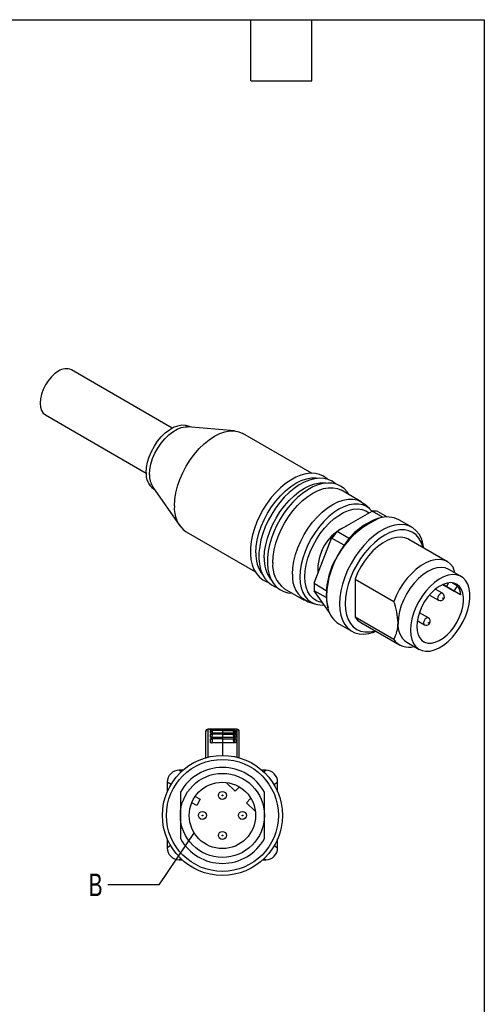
# Model space of a CAD drawing. Header units: millimetres. Extents: x 6 to 273, y 6 to 210.
# Tile 5 of 5: x 215 to 273, y 87 to 210. Entities that reach past the tile are written whole.
import ezdxf

# ---------------------------------------------------------------- set-up
doc = ezdxf.new("R2010")
doc.units = ezdxf.units.MM
doc.linetypes.add('SLD-Solid', pattern=[0])
doc.layers.add('TEXT', color=140, linetype='SLD-Solid', lineweight=25)
doc.styles.add('SLDTEXTSTYLE0', font='TXT', dxfattribs={"width": 0.7})
doc.dimstyles.new('SLDDIMSTYLE4', dxfattribs={"dimtxt": 0.18, "dimasz": 3.302, "dimexe": 0, "dimexo": 0.0625, "dimgap": 0, "dimtad": 0, "dimtih": 1, "dimtoh": 1, "dimdec": 0, "dimrnd": 1e-09, "dimzin": 0, "dimdsep": 46, "dimtxsty": 'Standard', "dimblk1": 'NONE', "dimblk2": 'NONE', "dimsah": 1, "dimcen": 0.09, "dimadec": 0, "dimazin": 0, "dimtfac": 3.302, "dimtdec": 0, "dimtofl": 0, "dimtmove": 0, "dimatfit": 3, "dimldrblk": 'NONE', "dimfxl": 0, "dimfrac": 2, "dimtolj": 1, "dimtzin": 0, "dimarcsym": 0})

# ---------------------------------------------------------------- blocks, each defined once
blk = doc.blocks.new('_None')

msp = doc.modelspace()

# ---------------------------------------------------------------- linework, layer by layer
for p, q in [((234.01, 158.52), (221.42, 165.79)), ((218.17, 160.16), (230.76, 152.89)), ((241.81, 158.18), (235.94, 158.66)), ((236.31, 158.63), (236.19, 158.7)), ((251.51, 152.86), (242.86, 157.85)), ((231.6, 151.14), (234.96, 146.31)), ((231.69, 150.91), (231.81, 150.84)), ((257.64, 149.32), (255.17, 150.75)), ((258.72, 148.42), (258.06, 149.02)), ((254.66, 145.63), (259.04, 148.15)), ((258.98, 148.12), (258.87, 148.25)), ((260.41, 147.36), (259.04, 148.15)), ((259.74, 148.09), (260.92, 147.41)), ((263.99, 146.12), (262.37, 147.06)), ((235.76, 145.56), (244.42, 140.56)), ((254.66, 145.63), (256.21, 144.73)), ((253.93, 144.79), (251.77, 139.23)), ((251.78, 139.12), (253.96, 144.76)), ((255.51, 143.87), (253.96, 144.76)), ((268.44, 141.82), (263.6, 144.61)), ((270.15, 139.96), (268.6, 140.86)), ((269.36, 140.42), (269.15, 141.14)), ((251.78, 139.12), (253.29, 138.24)), ((256.89, 139.65), (261.73, 136.85)), ((256.89, 139.65), (256.89, 134.9)), ((268.57, 139.19), (268.3, 138.73)), ((269.04, 139.19), (269.69, 138.82)), ((248.07, 138.45), (250.54, 137.02)), ((251.76, 138.81), (251.76, 138.64)), ((253.27, 137.33), (251.78, 138.19)), ((253.68, 135.48), (251.78, 138.19)), ((267.81, 137.87), (266.92, 138.38)), ((270.09, 137.69), (267.86, 138.98)), ((268.3, 138.73), (267.86, 138.98)), ((267.86, 138.98), (268.3, 138.73)), ((267.86, 138.98), (269.3, 138.15)), ((269.3, 138.15), (269.69, 138.82)), ((270.09, 137.69), (269.3, 138.15)), ((251.01, 136.82), (251.87, 136.55)), ((266.19, 137.66), (267.31, 137.01)), ((265.21, 136.14), (264.91, 135.32)), ((266.05, 134.81), (264.95, 135.44)), ((265.2, 136.14), (265.21, 136.14)), ((265.2, 136.14), (265.21, 136.14)), ((261.73, 132.11), (256.89, 134.9)), ((257.6, 134.22), (262.44, 131.43)), ((264.66, 134.46), (265.55, 133.94)), ((264.91, 135.32), (264.87, 135.32)), ((254.87, 134.07), (256.49, 133.13)), ((263.35, 131.77), (264.9, 130.87)), ((238.2, 120.59), (238.2, 117.32)), ((238.5, 117.4), (238.5, 120.89)), ((240.3, 120.91), (238.7, 120.9)), ((238.7, 120.9), (240.3, 120.91)), ((238.8, 120.57), (238.8, 120.72)), ((239.06, 120.72), (238.85, 120.72)), ((240.3, 120.72), (239.06, 120.72)), ((241.91, 120.9), (240.3, 120.91)), ((240.3, 120.91), (240.3, 120.72)), ((240.3, 120.91), (241.91, 120.9)), ((240.3, 120.72), (240.3, 120.41)), ((240.3, 120.72), (241.67, 120.72)), ((241.67, 120.72), (241.67, 120.72)), ((241.8, 120.72), (241.72, 120.72)), ((242.1, 120.89), (242.1, 117.4)), ((242.4, 117.32), (242.4, 120.59)), ((238.8, 120.41), (238.8, 120.57)), ((238.8, 120.14), (238.8, 120.26)), ((238.8, 119.58), (238.8, 119.67)), ((239.05, 120.27), (238.88, 120.27)), ((239.03, 119.69), (238.91, 119.69)), ((240.3, 119.69), (239.03, 119.69)), ((240.3, 120.27), (239.05, 120.27)), ((240.3, 120.41), (240.3, 120.27)), ((240.3, 120.27), (240.3, 119.87)), ((240.3, 120.27), (241.68, 120.27)), ((240.3, 119.87), (240.3, 119.69)), ((240.3, 119.69), (240.3, 119.19)), ((240.3, 119.69), (241.7, 119.69)), ((241.69, 120.27), (241.68, 120.27)), ((241.73, 119.69), (241.7, 119.69)), ((241.8, 119.69), (241.73, 119.69)), ((241.8, 120.27), (241.75, 120.27)), ((241.87, 120.2), (241.86, 120.21)), ((241.87, 119.64), (241.86, 119.66)), ((242.03, 120.17), (241.91, 120.26)), ((240.3, 119.19), (240.3, 117.62)), ((235.37, 115.78), (234.89, 115.77)), ((235.17, 115.54), (234.89, 115.77)), ((245.72, 115.77), (245.23, 115.78)), ((245.45, 115.56), (245.72, 115.77)), ((233.4, 114.27), (233.4, 113.06)), ((233.91, 113.99), (233.4, 114.27)), ((241.89, 113.13), (240.78, 114.24)), ((242.44, 113.68), (241.89, 113.13)), ((246.71, 114), (247.2, 114.27)), ((247.2, 113.06), (247.2, 114.27)), ((235.05, 113.03), (235.05, 110.12)), ((236.89, 112.49), (237.53, 112.14)), ((237.53, 112.14), (237.1, 111.35)), ((243.31, 111.71), (243.86, 112.26)), ((245.55, 110.12), (245.55, 113.03)), ((237.1, 111.35), (236.46, 111.69)), ((244.43, 110.59), (243.31, 111.71)), ((235.05, 110.12), (235.05, 107.22)), ((245.55, 107.22), (245.55, 110.12)), ((233.4, 107.18), (233.4, 106.07)), ((247.2, 106.07), (247.2, 107.18)), ((233.85, 106.34), (233.4, 106.07)), ((246.76, 106.34), (247.2, 106.07)), ((235.11, 104.76), (234.89, 104.57)), ((245.51, 104.75), (245.72, 104.57)), ((234.89, 104.57), (235.26, 104.57)), ((245.34, 104.57), (245.72, 104.57))]:
    msp.add_line(p, q)
at = {"flags": 128}
for points in [[(219.8, 165.63), (219.35, 165.32), (218.92, 164.92), (218.52, 164.44), (218.17, 163.91), (217.89, 163.34), (217.67, 162.76), (217.54, 162.19), (217.5, 161.64), (217.54, 161.15), (217.67, 160.73), (217.89, 160.39), (218.17, 160.16), (218.17, 160.16)], [(230.76, 152.97), (230.8, 153.6), (230.93, 154.26), (231.14, 154.94), (231.43, 155.61), (231.79, 156.27), (232.2, 156.88), (232.66, 157.43), (233.16, 157.92), (233.68, 158.32), (234.2, 158.62), (234.72, 158.82), (235.22, 158.91), (235.68, 158.89), (236.1, 158.75), (236.19, 158.7)], [(231.18, 152.73), (231.23, 153.36), (231.35, 154.02), (231.57, 154.7), (231.85, 155.37), (232.21, 156.02), (232.62, 156.63), (233.09, 157.19), (233.58, 157.67), (234.1, 158.07), (234.63, 158.38), (235.15, 158.58), (235.64, 158.67), (235.94, 158.66)], [(234.29, 148.81), (234.34, 149.59), (234.46, 150.41), (234.68, 151.25), (234.97, 152.09), (235.33, 152.94), (235.76, 153.76), (236.26, 154.54), (236.8, 155.28), (237.39, 155.95), (238.01, 156.55), (238.66, 157.07), (239.31, 157.5), (239.97, 157.83), (240.61, 158.06), (241.24, 158.17), (241.82, 158.17), (242.37, 158.07), (242.86, 157.85)], [(253.45, 152.12), (253.4, 152.17), (252.95, 152.49), (252.46, 152.71), (251.92, 152.84), (251.35, 152.87), (250.75, 152.8), (250.12, 152.64), (249.48, 152.38), (248.84, 152.03), (248.2, 151.59), (247.57, 151.07), (246.97, 150.48), (246.41, 149.83), (245.88, 149.13), (245.4, 148.38), (244.97, 147.6), (244.6, 146.79), (244.3, 145.98), (244.06, 145.16), (243.9, 144.36), (243.81, 143.57), (243.8, 142.82), (243.87, 142.11), (244.02, 141.45), (244.24, 140.86), (244.55, 140.34), (244.92, 139.9), (245.35, 139.56), (245.84, 139.31), (246.02, 139.26)], [(244.48, 142.93), (244.52, 143.71), (244.65, 144.53), (244.86, 145.37), (245.15, 146.22), (245.51, 147.06), (245.95, 147.88), (246.44, 148.66), (246.99, 149.4), (247.58, 150.07), (248.2, 150.68), (248.84, 151.2), (249.5, 151.62), (250.15, 151.95), (250.8, 152.18), (251.42, 152.29), (252.01, 152.3), (252.19, 152.27)], [(254.52, 151.5), (254.46, 151.56), (254.02, 151.88), (253.52, 152.1), (252.98, 152.23), (252.41, 152.26), (251.81, 152.19), (251.18, 152.03), (250.54, 151.77), (249.9, 151.42), (249.26, 150.98), (248.63, 150.46), (248.03, 149.87), (247.47, 149.22), (246.94, 148.51), (246.46, 147.77), (246.03, 146.98), (245.66, 146.18), (245.36, 145.36), (245.12, 144.55), (244.96, 143.74), (244.87, 142.96), (244.86, 142.21), (244.93, 141.5), (245.08, 140.84), (245.31, 140.24), (245.61, 139.73), (245.98, 139.29), (246.42, 138.95), (246.9, 138.7), (247.08, 138.65)], [(245.54, 142.32), (245.58, 143.1), (245.71, 143.92), (245.92, 144.76), (246.21, 145.6), (246.57, 146.44), (247.01, 147.26), (247.5, 148.05), (248.05, 148.79), (248.64, 149.46), (249.26, 150.06), (249.9, 150.58), (250.56, 151.01), (251.21, 151.34), (251.86, 151.56), (252.48, 151.68), (253.07, 151.68), (253.25, 151.66)], [(256.13, 150.19), (255.91, 150.54), (255.52, 150.95), (255.08, 151.27), (254.58, 151.49), (254.04, 151.62), (253.47, 151.65), (252.87, 151.58), (252.24, 151.42), (251.6, 151.16), (250.96, 150.8), (250.32, 150.36), (249.69, 149.85), (249.1, 149.26), (248.53, 148.61), (248, 147.9), (247.52, 147.15), (247.09, 146.37), (246.72, 145.57), (246.42, 144.75), (246.18, 143.94), (246.02, 143.13), (245.93, 142.35), (245.92, 141.6), (245.99, 140.88), (246.14, 140.23), (246.37, 139.63), (246.67, 139.11), (247.04, 138.68), (247.48, 138.34), (247.96, 138.09), (248.49, 137.94), (249.05, 137.88), (249.05, 137.88)], [(246.6, 141.7), (246.64, 142.49), (246.77, 143.3), (246.98, 144.14), (247.27, 144.99), (247.63, 145.83), (248.07, 146.65), (248.56, 147.44), (249.11, 148.17), (249.7, 148.85), (250.32, 149.45), (250.96, 149.97), (251.62, 150.4), (252.27, 150.73), (252.92, 150.95), (253.54, 151.07), (254.13, 151.07), (254.67, 150.97), (255.17, 150.75)], [(249.07, 140.28), (249.12, 141.06), (249.24, 141.87), (249.45, 142.71), (249.74, 143.56), (250.11, 144.4), (250.54, 145.22), (251.04, 146.01), (251.58, 146.75), (252.17, 147.42), (252.79, 148.02), (253.44, 148.54), (254.09, 148.97), (254.75, 149.3), (255.39, 149.52), (256.01, 149.64), (256.6, 149.64), (257.15, 149.54), (257.64, 149.32), (258.06, 149.02)], [(258.72, 148.42), (258.32, 148.71), (257.84, 148.92), (257.3, 149.03), (256.73, 149.02), (256.13, 148.91), (255.5, 148.69), (254.86, 148.37), (254.22, 147.95), (253.6, 147.45), (252.99, 146.86), (252.42, 146.21), (251.89, 145.49), (251.41, 144.72), (250.99, 143.93), (250.63, 143.11), (250.35, 142.28), (250.14, 141.47), (250.02, 140.67), (249.98, 139.91), (250.02, 139.2), (250.14, 138.55), (250.35, 137.97), (250.63, 137.47), (250.99, 137.06), (251.41, 136.75), (251.87, 136.55)], [(252.8, 136.72), (252.54, 136.77), (252.06, 136.94), (251.63, 137.22), (251.28, 137.6), (250.99, 138.07), (250.78, 138.63), (250.66, 139.25), (250.62, 139.94), (250.66, 140.68), (250.78, 141.45), (250.99, 142.25), (251.28, 143.05), (251.63, 143.84), (252.06, 144.6), (252.54, 145.33), (253.07, 146.01), (253.63, 146.62), (254.23, 147.16), (254.84, 147.61), (255.46, 147.97), (256.08, 148.22), (256.67, 148.37), (257.24, 148.42), (257.77, 148.35), (258.25, 148.18), (258.64, 147.92)], [(258.86, 148.28), (258.74, 148.4), (258.72, 148.42)], [(265.49, 143.52), (265.38, 144.11), (265.18, 144.72), (264.89, 145.26), (264.54, 145.7), (264.11, 146.05), (263.63, 146.29), (263.09, 146.43), (262.5, 146.47), (261.88, 146.39), (261.24, 146.21), (260.58, 145.93), (259.91, 145.54), (259.25, 145.06), (258.61, 144.5), (257.99, 143.86), (257.4, 143.15), (256.86, 142.39), (256.38, 141.58), (255.95, 140.75), (255.6, 139.89), (255.31, 139.03), (255.11, 138.18), (254.98, 137.35), (254.94, 136.56)], [(254.55, 145.56), (254.61, 145.6), (254.66, 145.63)], [(265.4, 143.57), (265.38, 143.66), (265.17, 144.25), (264.88, 144.75), (264.53, 145.16), (264.1, 145.48), (263.61, 145.69), (263.07, 145.8), (262.49, 145.79), (261.88, 145.68), (261.24, 145.46), (260.6, 145.13), (259.95, 144.71), (259.32, 144.2), (258.7, 143.61), (258.12, 142.94), (257.58, 142.21), (257.1, 141.44), (256.67, 140.63), (256.31, 139.8), (256.03, 138.97), (255.82, 138.14), (255.69, 137.33), (255.65, 136.56)], [(253.96, 144.76), (253.95, 144.78), (253.93, 144.79)], [(263.6, 144.61), (263.59, 144.62), (263.13, 144.81), (262.62, 144.89), (262.07, 144.86), (261.5, 144.72), (260.9, 144.48), (260.3, 144.13), (259.7, 143.69), (259.12, 143.16), (258.57, 142.56), (258.07, 141.89), (257.61, 141.17), (257.21, 140.42), (256.89, 139.65)], [(269.15, 141.14), (268.83, 141.53), (268.43, 141.83), (267.97, 142.02), (267.47, 142.1), (266.92, 142.07), (266.34, 141.93), (265.74, 141.68), (265.14, 141.34), (264.54, 140.89), (263.97, 140.36), (263.42, 139.76), (262.91, 139.09), (262.45, 138.38), (262.06, 137.62), (261.73, 136.85)], [(268.6, 140.86), (268.15, 141.04), (267.66, 141.11), (267.12, 141.06), (266.55, 140.89), (265.97, 140.6), (265.39, 140.21), (264.82, 139.73), (264.29, 139.16), (263.79, 138.52), (263.35, 137.83), (262.97, 137.1), (262.66, 136.35), (262.44, 135.6), (262.31, 134.87), (262.26, 134.17)], [(251.77, 139.23), (251.77, 139.17), (251.78, 139.12)], [(263.82, 133.27), (263.86, 132.65), (263.99, 132.08), (264.2, 131.6), (264.49, 131.2), (264.85, 130.9), (265.28, 130.71), (265.75, 130.63), (266.27, 130.66), (266.82, 130.8), (267.39, 131.05), (267.95, 131.41), (268.51, 131.85), (269.05, 132.38), (269.55, 132.98), (270, 133.64), (270.39, 134.34), (270.72, 135.07), (270.97, 135.8), (271.14, 136.53), (271.23, 137.23), (271.23, 137.88), (271.14, 138.48), (270.97, 139.01), (270.72, 139.45), (270.39, 139.8), (270, 140.04), (269.55, 140.18), (269.05, 140.21), (268.51, 140.12), (267.95, 139.92), (267.39, 139.62), (266.82, 139.22), (266.27, 138.73), (265.75, 138.16), (265.28, 137.53), (264.85, 136.85), (264.49, 136.13), (264.2, 135.4), (263.99, 134.67), (263.86, 133.95), (263.82, 133.27)], [(264.59, 133.72), (264.64, 133.18), (264.76, 132.69), (264.97, 132.29), (265.24, 131.97), (265.59, 131.75), (265.99, 131.64), (266.43, 131.64), (266.91, 131.75), (267.4, 131.96), (267.9, 132.27), (268.39, 132.67), (268.85, 133.15), (269.27, 133.7), (269.65, 134.3), (269.96, 134.92), (270.2, 135.57), (270.37, 136.2), (270.45, 136.82), (270.45, 137.39), (270.37, 137.91), (270.2, 138.36), (269.96, 138.72), (269.65, 138.99), (269.27, 139.15), (268.85, 139.21), (268.39, 139.15), (267.9, 138.99), (267.4, 138.73), (266.91, 138.37), (266.43, 137.93), (265.99, 137.42), (265.59, 136.84), (265.24, 136.23), (264.97, 135.59), (264.76, 134.95), (264.64, 134.32), (264.59, 133.72)], [(267.81, 137.87), (267.7, 137.89), (267.56, 137.85), (267.43, 137.74), (267.31, 137.58), (267.24, 137.41), (267.21, 137.23)], [(267.21, 137.23), (267.24, 137.09), (267.31, 137.01)], [(267.85, 137.23), (267.85, 137.25), (267.86, 137.27), (267.87, 137.28), (267.88, 137.3), (267.89, 137.3), (267.91, 137.3), (267.91, 137.29), (267.92, 137.28), (267.91, 137.26), (267.91, 137.24), (267.89, 137.22), (267.88, 137.21), (267.87, 137.21), (267.86, 137.21), (267.85, 137.22), (267.85, 137.23)], [(251.87, 136.55), (251.89, 136.54), (251.97, 136.51)], [(254.94, 136.56), (254.98, 135.82), (255.11, 135.13), (255.31, 134.52), (255.6, 133.99), (255.95, 133.55), (256.38, 133.2), (256.86, 132.95), (257.4, 132.81), (257.99, 132.78), (258.61, 132.85), (259.25, 133.03), (259.5, 133.13)], [(255.65, 136.56), (255.69, 135.84), (255.82, 135.18), (256.03, 134.59), (256.31, 134.09), (256.67, 133.67), (257.1, 133.36), (257.58, 133.14), (258.12, 133.04), (258.7, 133.04), (259.32, 133.16), (259.4, 133.18)], [(256.89, 134.9), (257.21, 134.51), (257.6, 134.22)], [(266.04, 134.81), (265.93, 134.83), (265.8, 134.78), (265.66, 134.68), (265.55, 134.52), (265.47, 134.34), (265.44, 134.17)], [(265.44, 134.17), (265.47, 134.03), (265.54, 133.94)], [(266.08, 134.17), (266.08, 134.19), (266.09, 134.21), (266.1, 134.22), (266.11, 134.23), (266.13, 134.24), (266.14, 134.24), (266.15, 134.23), (266.15, 134.21), (266.15, 134.2), (266.14, 134.18), (266.13, 134.16), (266.11, 134.15), (266.1, 134.15), (266.09, 134.15), (266.08, 134.16), (266.08, 134.17)], [(238.7, 120.89), (238.7, 120.89), (238.7, 120.9)], [(241.86, 120.64), (241.77, 120.7), (241.67, 120.72)], [(241.67, 120.72), (241.77, 120.7), (241.86, 120.65)], [(241.86, 120.65), (241.85, 120.69), (241.84, 120.71), (241.82, 120.72), (241.82, 120.72), (241.82, 120.72), (241.83, 120.72), (241.83, 120.72), (241.83, 120.72), (241.83, 120.72), (241.84, 120.72), (241.86, 120.72)], [(241.86, 120.64), (241.86, 120.65), (241.86, 120.65)], [(242.06, 120.58), (241.95, 120.6), (241.86, 120.65)], [(241.99, 120.41), (241.92, 120.41), (241.9, 120.41), (241.89, 120.42), (241.88, 120.42), (241.88, 120.43), (241.87, 120.43), (241.87, 120.53), (241.86, 120.64)], [(242.39, 120.59), (242.38, 120.66), (242.35, 120.72), (242.31, 120.78), (242.25, 120.82), (242.09, 120.87), (242, 120.89), (241.91, 120.89)], [(241.99, 120.41), (242.07, 120.5), (242.06, 120.58)], [(238.8, 119.88), (238.8, 119.88), (238.8, 119.88), (238.8, 119.89), (238.8, 119.89), (238.8, 119.91), (238.8, 119.93), (238.8, 119.97), (238.8, 120.03), (238.8, 120.08), (238.8, 120.14)], [(238.8, 119.21), (238.8, 119.21), (238.8, 119.21), (238.8, 119.21), (238.8, 119.21), (238.8, 119.21), (238.8, 119.22), (238.8, 119.22), (238.8, 119.23), (238.8, 119.25), (238.8, 119.28), (238.8, 119.34), (238.8, 119.42), (238.8, 119.5), (238.8, 119.58)], [(240.3, 120.41), (240.13, 120.41), (239.96, 120.4), (239.8, 120.4), (239.63, 120.4), (239.46, 120.4), (239.29, 120.4), (239.12, 120.39), (238.95, 120.39)], [(238.95, 119.85), (239.03, 119.99), (239.07, 120.15), (239.07, 120.24), (239.05, 120.27)], [(240.3, 119.87), (240.13, 119.87), (239.96, 119.87), (239.8, 119.86), (239.63, 119.86), (239.46, 119.86), (239.29, 119.86), (239.12, 119.86), (238.95, 119.85)], [(238.95, 119.17), (239.01, 119.27), (239.05, 119.38), (239.07, 119.55), (239.07, 119.66), (239.03, 119.69)], [(241.78, 120.39), (241.59, 120.39), (241.41, 120.39), (241.23, 120.4), (241.04, 120.4), (240.86, 120.4), (240.67, 120.4), (240.49, 120.41), (240.3, 120.41)], [(241.78, 119.85), (241.59, 119.85), (241.41, 119.86), (241.23, 119.86), (241.04, 119.86), (240.86, 119.86), (240.67, 119.87), (240.49, 119.87), (240.3, 119.87)], [(241.7, 119.69), (241.66, 119.66), (241.65, 119.55), (241.69, 119.34), (241.73, 119.24), (241.78, 119.17)], [(241.68, 120.27), (241.66, 120.24), (241.66, 120.15), (241.7, 119.98), (241.74, 119.91), (241.78, 119.85)], [(241.87, 120.2), (241.78, 120.25), (241.68, 120.27)], [(241.69, 120.27), (241.78, 120.25), (241.86, 120.21)], [(241.87, 119.64), (241.79, 119.68), (241.7, 119.69)], [(241.73, 119.69), (241.8, 119.68), (241.86, 119.66)], [(241.98, 119.88), (241.87, 119.86), (241.78, 119.85)], [(241.8, 120.27), (241.86, 120.27), (241.91, 120.26)], [(241.86, 120.21), (241.85, 120.25), (241.84, 120.26), (241.84, 120.26), (241.84, 120.26), (241.84, 120.26), (241.85, 120.26), (241.85, 120.26), (241.87, 120.26), (241.91, 120.26)], [(241.86, 119.66), (241.85, 119.67), (241.85, 119.68), (241.85, 119.68), (241.86, 119.68), (241.86, 119.68), (241.87, 119.68), (241.9, 119.68), (241.95, 119.67)], [(242.03, 120.17), (241.94, 120.18), (241.86, 120.21)], [(241.98, 119.88), (241.94, 119.88), (241.91, 119.88), (241.89, 119.88), (241.88, 119.89), (241.87, 119.9), (241.86, 119.91), (241.86, 120.04), (241.87, 120.2)], [(241.99, 119.64), (241.92, 119.64), (241.86, 119.66)], [(241.99, 119.21), (241.94, 119.2), (241.92, 119.2), (241.9, 119.21), (241.89, 119.21), (241.88, 119.23), (241.87, 119.24), (241.86, 119.42), (241.87, 119.64)], [(241.99, 119.64), (241.97, 119.66), (241.95, 119.67)], [(241.98, 119.88), (242.04, 119.94), (242.07, 120.03), (242.03, 120.17)], [(240.3, 119.19), (240.13, 119.19), (239.96, 119.19), (239.8, 119.19), (239.63, 119.18), (239.46, 119.18), (239.29, 119.18), (239.12, 119.18), (238.95, 119.17)], [(241.78, 119.17), (241.59, 119.17), (241.41, 119.18), (241.22, 119.18), (241.04, 119.18), (240.86, 119.18), (240.67, 119.19), (240.49, 119.19), (240.3, 119.19)], [(241.99, 119.21), (241.89, 119.18), (241.78, 119.17)]]:
    msp.add_lwpolyline(points, dxfattribs=at)
for centre, radius in [((240.3, 110.12), 7.5), ((240.3, 110.12), 7), ((240.3, 110.12), 5.25), ((240.3, 110.12), 4.15), ((240.3, 112.62), 0.5), ((240.3, 112.62), 0.05), ((237.8, 110.12), 0.5), ((237.8, 110.12), 0.05), ((242.8, 110.12), 0.5), ((242.8, 110.12), 0.05), ((240.3, 107.62), 0.5), ((240.3, 107.62), 0.05)]:
    msp.add_circle(centre, radius)
for centre, radius, start, end in [((220.75, 164.3), 1.63, 65.6929, 125.6176), ((233.03, 152.76), 2.28, 174.6162, 234.0717), ((233.85, 152.59), 2.67, 177.0116, 212.7285), ((237.87, 148.46), 3.59, 174.5293, 234.1585), ((259.13, 145.25), 2.9, 77.9831, 91.7978), ((264.19, 137.24), 10.88, 113.1207, 178.6452), ((262.57, 139.32), 8.4, 109.0935, 146.8988), ((260.91, 144.23), 3.18, 62.7765, 108.211), ((258.25, 140.76), 6.04, 113.9175, 183.6693), ((263.05, 138.1), 11.31, 138.6912, 143.7196), ((263.37, 137.91), 11.63, 138.4687, 143.9421), ((248.63, 142.71), 4.16, 177.0011, 215.9931), ((263.72, 137.7), 10.27, 142.8022, 153.2803), ((249.69, 142.1), 4.16, 177.0011, 215.9931), ((250.17, 141.36), 3.59, 174.5293, 234.1585), ((262.24, 137.74), 8.95, 149.2682, 190.7424), ((252.46, 139.9), 3.41, 173.7011, 244.9103), ((258.72, 138.8), 6.96, 176.4939, 179.9691), ((258.54, 138.65), 6.78, 176.0789, 183.9211), ((267.56, 137.45), 0.496, 240.8755, 59.2358), ((267.82, 137.52), 2.28, 4.2925, 34.8302), ((258.86, 137.43), 5.54, 179.2322, 194.9437), ((253.48, 133.83), 8.79, 2.2662, 20.1368), ((252.7, 138.63), 2.22, 251.4538, 278.1569), ((256.46, 136.64), 3.03, 192.3032, 238.3043), ((258.11, 134.14), 4.15, 330.7063, 0.4962), ((264.82, 133.88), 2.58, 173.5491, 235.1388), ((265.79, 134.38), 0.496, 240.8755, 59.2358), ((263.59, 133.41), 2.27, 214.9206, 287.2507), ((238.5, 120.59), 0.3, 90.4685, 179.9692), ((238.62, 120.48), 0.425, 79.6397, 164.3402), ((238.66, 119.77), 1.13, 87.8994, 97.9468), ((238.84, 120.57), 0.154, 85.46, 102.4127), ((239.06, 120.42), 0.298, 90.1593, 151.0096), ((238.71, 120.66), 0.357, 312.1748, 10.4411), ((242, 120.65), 0.339, 168.0151, 229.9369), ((241.8, 120.2), 0.524, 83.7358, 90.112), ((241.8, 120.43), 0.295, 31.2373, 78.8852), ((241.95, 119.77), 1.13, 82.0532, 92.1006), ((242.1, 120.59), 0.3, 0.0308, 89.5315), ((238.91, 120.66), 0.268, 246.9042, 279.4224), ((238.86, 120.13), 0.145, 81.3188, 113.5631), ((239.05, 119.97), 0.297, 90.6889, 146.5836), ((238.91, 120.05), 0.205, 238.6139, 281.6853), ((238.88, 119.55), 0.146, 78.2111, 122.371), ((239.03, 119.41), 0.282, 90.4699, 144.3881), ((241.79, 121.5), 1.11, 269.4238, 280.147), ((241.8, 119.1), 0.592, 75.1741, 89.8366), ((241.76, 119.43), 0.317, 315.8862, 43.3964), ((238.91, 119.36), 0.186, 232.8215, 281.8699), ((234.9, 114.27), 1.5, 90.5298, 180), ((240.3, 110.12), 6, 28.955, 151.045), ((245.7, 114.27), 1.5, 0, 89.4702), ((240.3, 110.12), 6, 208.955, 331.045), ((234.9, 106.07), 1.5, 180, 269.4702), ((245.7, 106.07), 1.5, 270.5298, 0)]:
    msp.add_arc(centre, radius, start, end)
at = {"layer": 'TEXT'}
for p, q in [((6.35, 209.55), (273.05, 209.55)), ((243.84, 201.93), (243.84, 209.55)), ((251.46, 201.93), (251.46, 209.55)), ((273.05, 209.55), (273.05, 6.35)), ((243.84, 201.93), (251.46, 201.93))]:
    msp.add_line(p, q, dxfattribs=at)
msp.add_circle((240.3, 110.12), 4.15, dxfattribs=at)

# ---------------------------------------------------------------- texts
at = {"layer": 'TEXT', "insert": (223.56, 102.85), "char_height": 2.82, "attachment_point": 1, "style": 'SLDTEXTSTYLE0'}
msp.add_mtext('B', dxfattribs=at)

# ---------------------------------------------------------------- leaders
at = {"layer": 'TEXT', "has_arrowhead": 0}
msp.add_leader([(236.75, 107.97), (232.34, 101.44), (225.99, 101.44)], dimstyle='SLDDIMSTYLE4', dxfattribs=at)

doc.saveas('drawing.dxf')
